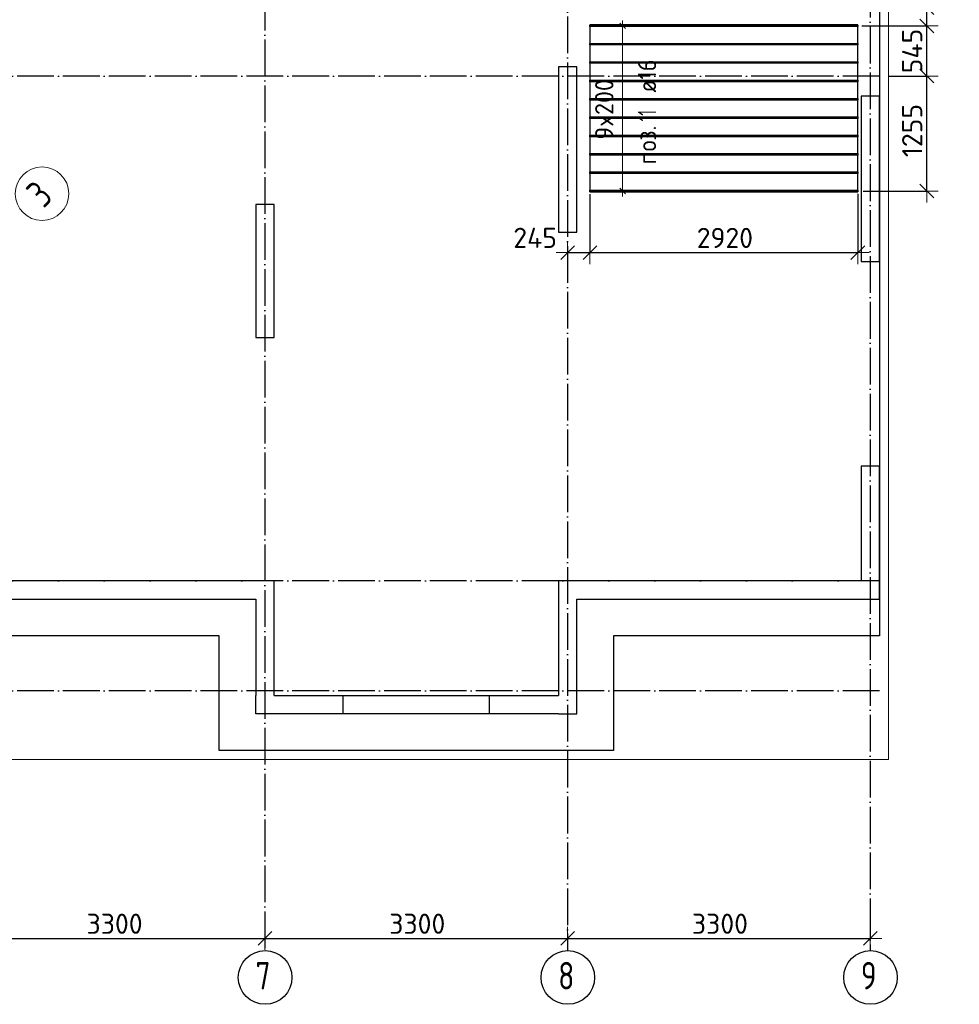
# Model space of a CAD drawing. Header units: millimetres. Extents: x -3483 to 105345, y -283423 to 72284.
# Tile 14 of 155: x 55776 to 66021, y -213417 to -202686. Entities that reach past the tile are written whole.
import ezdxf

# ---------------------------------------------------------------- set-up
doc = ezdxf.new("R2010")
doc.units = ezdxf.units.MM
doc.header["$PDMODE"] = 65
for name, pattern in [('______11', [500, 400, -50, 0, -50]), ('______2', [270, 200, -70]), ('______5', [1100, 800, -100, 100, -100])]:
    doc.linetypes.add(name, pattern=pattern)
for name, color, linetype, lineweight in [('Standard', 7, 'Continuous', 25), ('Колонна (1)', 7, 'Continuous', 35), ('Колонна (2)', 7, 'Continuous', 35), ('Размерная линия_ общее', 7, 'Continuous', 13), ('Стена_ общее', 7, 'Continuous', 35), ('Фундамент_ общее', 7, 'Continuous', 35)]:
    doc.layers.add(name, color=color, linetype=linetype, lineweight=lineweight)
doc.layers.add('Арм.стержн.Доп. Арм верхн.зоны Х', color=7, linetype='Continuous', lineweight=35, true_color=0x8c8cff)
doc.layers.add('Осевая линия_ общее', color=7, linetype='______5', lineweight=13, true_color=0xa0a0a0)
doc.styles.add('ISOCPEUR', font='ISOCPEUR')
doc.dimstyles.new('DIMSTYLE_4', dxfattribs={"dimtxt": 220, "dimasz": 250, "dimexe": 0, "dimexo": 0, "dimgap": 110, "dimtad": 2, "dimdec": 0, "dimrnd": 5, "dimzin": 12, "dimdsep": 46, "dimtxsty": 'ISOCPEUR', "dimblk1": 'ALL_ML_STRICH', "dimblk2": 'ALL_ML_STRICH', "dimsah": 1, "dimcen": 0, "dimclrd": 7, "dimclre": 256, "dimclrt": 7, "dimadec": 0, "dimazin": 0, "dimtfac": 1, "dimtdec": 0, "dimtix": 1, "dimtmove": 2, "dimatfit": 3, "dimfxl": 0, "dimtzin": 0, "dimlwd": 0, "dimlwe": -3, "dimarcsym": 0})
doc.dimstyles.new('DIMSTYLE_5', dxfattribs={"dimtxt": 220, "dimasz": 250, "dimexe": 0, "dimexo": 0, "dimgap": 110, "dimtad": 2, "dimdec": 0, "dimrnd": 5, "dimzin": 12, "dimdsep": 46, "dimtxsty": 'ISOCPEUR', "dimblk1": 'ALL_ML_STRICH', "dimblk2": 'ALL_ML_STRICH', "dimsah": 1, "dimcen": 0, "dimclrd": 7, "dimclre": 256, "dimclrt": 7, "dimadec": 0, "dimazin": 0, "dimtfac": 1, "dimtdec": 0, "dimtix": 1, "dimtmove": 2, "dimatfit": 3, "dimfxl": 0, "dimtvp": 1.2, "dimtzin": 0, "dimlwd": 0, "dimlwe": -3, "dimarcsym": 0})
doc.dimstyles.new('DIMSTYLE_9', dxfattribs={"dimtxt": 220, "dimasz": 250, "dimexe": 0, "dimexo": 0, "dimgap": 110, "dimtad": 0, "dimdec": 0, "dimrnd": 5, "dimzin": 12, "dimdsep": 46, "dimtxsty": 'ISOCPEUR', "dimblk1": 'ALL_ML_STRICH', "dimblk2": 'ALL_ML_STRICH', "dimsah": 1, "dimcen": 0, "dimclrd": 7, "dimclre": 256, "dimclrt": 7, "dimadec": 0, "dimazin": 0, "dimtfac": 1, "dimtdec": 0, "dimtix": 1, "dimtmove": 2, "dimatfit": 3, "dimfxl": 0, "dimtvp": 1.2, "dimtzin": 0, "dimlwd": 0, "dimlwe": -3, "dimarcsym": 0})

# ---------------------------------------------------------------- blocks, each defined once
blk = doc.blocks.new('ALL_ML_STRICH')
at = {"color": 0, "linetype": 'ByBlock', "lineweight": -2}
for p, q in [((0, -0.5), (0, 0.5)), ((-1, 0), (0.5, 0)), ((-0.3, -0.3), (0.3, 0.3))]:
    blk.add_line(p, q, dxfattribs=at)
blk = doc.blocks.new('*D127')
at = {"layer": 'DEFPOINTS', "color": 7, "linetype": 'Continuous', "lineweight": 13, "transparency": 33554687}
for p in [(55150, -212560), (55150, -212699), (58450, -212641)]:
    blk.add_point(p, dxfattribs=at)
at = {"layer": 'Размерная линия_ общее', "color": 253, "linetype": 'Continuous', "lineweight": -2, "true_color": 0xa0a0a0, "transparency": 33554687}
for p, q in [((55150, -212660), (55150, -212699)), ((58450, -212699), (58450, -212699))]:
    blk.add_line(p, q, dxfattribs=at)
at = {"layer": 'Размерная линия_ общее', "color": 7, "linetype": 'Continuous', "lineweight": -2, "transparency": 33554687}
blk.add_line((55150, -212699), (58450, -212699), dxfattribs=at)
at = {"layer": 'Размерная линия_ общее', "color": 7, "linetype": 'Continuous', "lineweight": 13, "transparency": 33554687, "xscale": 250, "yscale": 250, "zscale": 250, "rotation": 180}
blk.add_blockref('ALL_ML_STRICH', (55150, -212699), dxfattribs=at)
at = {"layer": 'Размерная линия_ общее', "color": 7, "linetype": 'Continuous', "lineweight": 13, "transparency": 33554687, "xscale": 250, "yscale": 250, "zscale": 250}
blk.add_blockref('ALL_ML_STRICH', (58450, -212699), dxfattribs=at)
at = {"layer": 'Размерная линия_ общее', "color": 7, "linetype": 'Continuous', "lineweight": 13, "transparency": 33554687, "insert": (56811, -212539), "char_height": 220, "width": 880, "attachment_point": 5, "style": 'ISOCPEUR'}
blk.add_mtext('\\A1;{3300}', dxfattribs=at)
blk = doc.blocks.new('*D128')
at = {"layer": 'DEFPOINTS', "color": 7, "linetype": 'Continuous', "lineweight": 13, "transparency": 33554687}
for p in [(61750, -212546), (58450, -212641), (58450, -212699)]:
    blk.add_point(p, dxfattribs=at)
at = {"layer": 'Размерная линия_ общее', "color": 253, "linetype": 'Continuous', "lineweight": -2, "true_color": 0xa0a0a0, "transparency": 33554687}
for p, q in [((58450, -212699), (58450, -212699)), ((61750, -212646), (61750, -212699))]:
    blk.add_line(p, q, dxfattribs=at)
at = {"layer": 'Размерная линия_ общее', "color": 7, "linetype": 'Continuous', "lineweight": -2, "transparency": 33554687}
blk.add_line((58450, -212699), (61750, -212699), dxfattribs=at)
at = {"layer": 'Размерная линия_ общее', "color": 7, "linetype": 'Continuous', "lineweight": 13, "transparency": 33554687, "xscale": 250, "yscale": 250, "zscale": 250, "rotation": 180}
blk.add_blockref('ALL_ML_STRICH', (58450, -212699), dxfattribs=at)
at = {"layer": 'Размерная линия_ общее', "color": 7, "linetype": 'Continuous', "lineweight": 13, "transparency": 33554687, "xscale": 250, "yscale": 250, "zscale": 250}
blk.add_blockref('ALL_ML_STRICH', (61750, -212699), dxfattribs=at)
at = {"layer": 'Размерная линия_ общее', "color": 7, "linetype": 'Continuous', "lineweight": 13, "transparency": 33554687, "insert": (60111, -212539), "char_height": 220, "width": 880, "attachment_point": 5, "style": 'ISOCPEUR'}
blk.add_mtext('\\A1;{3300}', dxfattribs=at)
blk = doc.blocks.new('*D129')
at = {"layer": 'DEFPOINTS', "color": 7, "linetype": 'Continuous', "lineweight": 13, "transparency": 33554687}
for p in [(61750, -212546), (65050, -212546), (61750, -212699)]:
    blk.add_point(p, dxfattribs=at)
at = {"layer": 'Размерная линия_ общее', "color": 253, "linetype": 'Continuous', "lineweight": -2, "true_color": 0xa0a0a0, "transparency": 33554687}
for p, q in [((61750, -212646), (61750, -212699)), ((65050, -212646), (65050, -212699))]:
    blk.add_line(p, q, dxfattribs=at)
at = {"layer": 'Размерная линия_ общее', "color": 7, "linetype": 'Continuous', "lineweight": -2, "transparency": 33554687}
blk.add_line((61750, -212699), (65050, -212699), dxfattribs=at)
at = {"layer": 'Размерная линия_ общее', "color": 7, "linetype": 'Continuous', "lineweight": 13, "transparency": 33554687, "xscale": 250, "yscale": 250, "zscale": 250, "rotation": 180}
blk.add_blockref('ALL_ML_STRICH', (61750, -212699), dxfattribs=at)
at = {"layer": 'Размерная линия_ общее', "color": 7, "linetype": 'Continuous', "lineweight": 13, "transparency": 33554687, "xscale": 250, "yscale": 250, "zscale": 250}
blk.add_blockref('ALL_ML_STRICH', (65050, -212699), dxfattribs=at)
at = {"layer": 'Размерная линия_ общее', "color": 7, "linetype": 'Continuous', "lineweight": 13, "transparency": 33554687, "insert": (63411, -212539), "char_height": 220, "width": 880, "attachment_point": 5, "style": 'ISOCPEUR'}
blk.add_mtext('\\A1;{3300}', dxfattribs=at)
blk = doc.blocks.new('СЛОЖНЫЙ_ОБЪЕКТ_5')
at = {"layer": 'Колонна (1)', "color": 9, "lineweight": -3, "true_color": 0xc7c7c7, "transparency": 33554687}
for p, q in [((61650, -203200), (61650, -205000)), ((61850, -203200), (61650, -203200)), ((61850, -205000), (61850, -203200)), ((64950, -203520), (64950, -205320)), ((65150, -203520), (64950, -203520)), ((65150, -205320), (65150, -203520)), ((61650, -205000), (61850, -205000)), ((64950, -205320), (65150, -205320))]:
    blk.add_line(p, q, dxfattribs=at)
at = {"layer": 'Колонна (2)', "color": 9, "lineweight": -3, "true_color": 0xc7c7c7, "transparency": 33554687}
for p, q in [((58350, -204700), (58350, -206150)), ((58550, -204700), (58350, -204700)), ((58550, -206150), (58550, -204700)), ((58350, -206150), (58550, -206150))]:
    blk.add_line(p, q, dxfattribs=at)
at = {"layer": 'Стена_ общее', "color": 9, "linetype": 'Continuous', "lineweight": -3, "true_color": 0xc7c7c7, "transparency": 33554687}
for p, q in [((64950, -207550), (64950, -208800)), ((65150, -207550), (64950, -207550)), ((65150, -209000), (65150, -207550)), ((58350, -208800), (55250, -208800)), ((58550, -208800), (58350, -208800)), ((58550, -210050), (58550, -208800)), ((61650, -208800), (61650, -209000)), ((64950, -208800), (61650, -208800)), ((52190, -209000), (58350, -209000)), ((58350, -209000), (58350, -210050)), ((61650, -209000), (61650, -210050)), ((61850, -210250), (61850, -209000)), ((61850, -209000), (64950, -209000)), ((64950, -209000), (65150, -209000)), ((58350, -210250), (58350, -210050)), ((58550, -210050), (61650, -210050)), ((61650, -210250), (58350, -210250)), ((61650, -210250), (61850, -210250))]:
    blk.add_line(p, q, dxfattribs=at)
at = {"layer": 'Стена_ общее', "color": 9, "linetype": '______2', "lineweight": -3, "true_color": 0xc7c7c7, "transparency": 33554687}
for p, q in [((59300, -210050), (59300, -210250)), ((60900, -210250), (60900, -210050))]:
    blk.add_line(p, q, dxfattribs=at)
blk = doc.blocks.new('*D521')
at = {"layer": 'DEFPOINTS', "color": 7, "linetype": 'Continuous', "lineweight": 13, "transparency": 33554687}
for p in [(65150, -203300), (64873, -204553), (65667, -204553)]:
    blk.add_point(p, dxfattribs=at)
at = {"layer": 'Размерная линия_ общее', "color": 253, "linetype": 'Continuous', "lineweight": -2, "true_color": 0xa0a0a0, "transparency": 33554687}
for p, q in [((65250, -203300), (65667, -203300)), ((64973, -204553), (65667, -204553))]:
    blk.add_line(p, q, dxfattribs=at)
at = {"layer": 'Размерная линия_ общее', "color": 7, "linetype": 'Continuous', "lineweight": -2, "transparency": 33554687}
blk.add_line((65667, -204553), (65667, -203300), dxfattribs=at)
at = {"layer": 'Размерная линия_ общее', "color": 7, "linetype": 'Continuous', "lineweight": 13, "transparency": 33554687, "xscale": 250, "yscale": 250, "zscale": 250}
for p, rotation in [((65667, -203300), 90), ((65667, -204553), 270)]:
    blk.add_blockref('ALL_ML_STRICH', p, dxfattribs=dict(at, rotation=rotation))
at = {"layer": 'Размерная линия_ общее', "color": 7, "linetype": 'Continuous', "lineweight": 13, "transparency": 33554687, "insert": (65507, -203894), "char_height": 220, "width": 880, "attachment_point": 5, "rotation": 90, "style": 'ISOCPEUR'}
blk.add_mtext('\\A1;{1255}', dxfattribs=at)
blk = doc.blocks.new('*D522')
at = {"layer": 'DEFPOINTS', "color": 7, "linetype": 'Continuous', "lineweight": 13, "transparency": 33554687}
for p in [(64859, -202753), (65150, -203300), (65667, -203300)]:
    blk.add_point(p, dxfattribs=at)
at = {"layer": 'Размерная линия_ общее', "color": 253, "linetype": 'Continuous', "lineweight": -2, "true_color": 0xa0a0a0, "transparency": 33554687}
for p, q in [((64959, -202753), (65667, -202753)), ((65250, -203300), (65667, -203300))]:
    blk.add_line(p, q, dxfattribs=at)
at = {"layer": 'Размерная линия_ общее', "color": 7, "linetype": 'Continuous', "lineweight": -2, "transparency": 33554687}
blk.add_line((65667, -203300), (65667, -202753), dxfattribs=at)
at = {"layer": 'Размерная линия_ общее', "color": 7, "linetype": 'Continuous', "lineweight": 13, "transparency": 33554687, "xscale": 250, "yscale": 250, "zscale": 250}
for p, rotation in [((65667, -202753), 90), ((65667, -203300), 270)]:
    blk.add_blockref('ALL_ML_STRICH', p, dxfattribs=dict(at, rotation=rotation))
at = {"layer": 'Размерная линия_ общее', "color": 7, "linetype": 'Continuous', "lineweight": 13, "transparency": 33554687, "insert": (65507, -203027), "char_height": 220, "width": 660, "attachment_point": 5, "rotation": 90, "style": 'ISOCPEUR'}
blk.add_mtext('\\A1;{545}', dxfattribs=at)
blk = doc.blocks.new('*D523')
at = {"layer": 'DEFPOINTS', "color": 7, "linetype": 'Continuous', "lineweight": 13, "transparency": 33554687}
for p in [(64859, -202553), (64859, -202753), (65667, -202753)]:
    blk.add_point(p, dxfattribs=at)
at = {"layer": 'Размерная линия_ общее', "color": 253, "linetype": 'Continuous', "lineweight": -2, "true_color": 0xa0a0a0, "transparency": 33554687}
for p, q in [((64959, -202553), (65667, -202553)), ((64959, -202753), (65667, -202753))]:
    blk.add_line(p, q, dxfattribs=at)
at = {"layer": 'Размерная линия_ общее', "color": 7, "linetype": 'Continuous', "lineweight": -2, "transparency": 33554687}
blk.add_line((65667, -202753), (65667, -202553), dxfattribs=at)
at = {"layer": 'Размерная линия_ общее', "color": 7, "linetype": 'Continuous', "lineweight": 13, "transparency": 33554687, "xscale": 250, "yscale": 250, "zscale": 250}
for p, rotation in [((65667, -202553), 90), ((65667, -202753), 270)]:
    blk.add_blockref('ALL_ML_STRICH', p, dxfattribs=dict(at, rotation=rotation))
at = {"layer": 'Размерная линия_ общее', "color": 7, "linetype": 'Continuous', "lineweight": 13, "transparency": 33554687, "insert": (65876, -202243), "char_height": 220, "width": 660, "attachment_point": 5, "rotation": 90, "style": 'ISOCPEUR'}
blk.add_mtext('\\A1;{200}', dxfattribs=at)
blk = doc.blocks.new('*D529')
at = {"layer": 'DEFPOINTS', "color": 7, "linetype": 'Continuous', "lineweight": 13, "transparency": 33554687}
for p in [(61994, -204487), (61750, -204920), (61750, -205224)]:
    blk.add_point(p, dxfattribs=at)
at = {"layer": 'Размерная линия_ общее', "color": 253, "linetype": 'Continuous', "lineweight": -2, "true_color": 0xa0a0a0, "transparency": 33554687}
for p, q in [((61994, -204587), (61994, -205224)), ((61750, -205224), (61750, -205224))]:
    blk.add_line(p, q, dxfattribs=at)
at = {"layer": 'Размерная линия_ общее', "color": 7, "linetype": 'Continuous', "lineweight": -2, "transparency": 33554687}
blk.add_line((61750, -205224), (61994, -205224), dxfattribs=at)
at = {"layer": 'Размерная линия_ общее', "color": 7, "linetype": 'Continuous', "lineweight": 13, "transparency": 33554687, "xscale": 250, "yscale": 250, "zscale": 250, "rotation": 180}
blk.add_blockref('ALL_ML_STRICH', (61750, -205224), dxfattribs=at)
at = {"layer": 'Размерная линия_ общее', "color": 7, "linetype": 'Continuous', "lineweight": 13, "transparency": 33554687, "xscale": 250, "yscale": 250, "zscale": 250}
blk.add_blockref('ALL_ML_STRICH', (61994, -205224), dxfattribs=at)
at = {"layer": 'Размерная линия_ общее', "color": 7, "linetype": 'Continuous', "lineweight": 13, "transparency": 33554687, "insert": (61396, -205063), "char_height": 220, "width": 660, "attachment_point": 5, "style": 'ISOCPEUR'}
blk.add_mtext('\\A1;{245}', dxfattribs=at)
blk = doc.blocks.new('*D530')
at = {"layer": 'DEFPOINTS', "color": 7, "linetype": 'Continuous', "lineweight": 13, "transparency": 33554687}
for p in [(61994, -204487), (64914, -204482), (61994, -205224)]:
    blk.add_point(p, dxfattribs=at)
at = {"layer": 'Размерная линия_ общее', "color": 253, "linetype": 'Continuous', "lineweight": -2, "true_color": 0xa0a0a0, "transparency": 33554687}
for p, q in [((61994, -204587), (61994, -205224)), ((64914, -204582), (64914, -205224))]:
    blk.add_line(p, q, dxfattribs=at)
at = {"layer": 'Размерная линия_ общее', "color": 7, "linetype": 'Continuous', "lineweight": -2, "transparency": 33554687}
blk.add_line((61994, -205224), (64914, -205224), dxfattribs=at)
at = {"layer": 'Размерная линия_ общее', "color": 7, "linetype": 'Continuous', "lineweight": 13, "transparency": 33554687, "xscale": 250, "yscale": 250, "zscale": 250, "rotation": 180}
blk.add_blockref('ALL_ML_STRICH', (61994, -205224), dxfattribs=at)
at = {"layer": 'Размерная линия_ общее', "color": 7, "linetype": 'Continuous', "lineweight": 13, "transparency": 33554687, "xscale": 250, "yscale": 250, "zscale": 250}
blk.add_blockref('ALL_ML_STRICH', (64914, -205224), dxfattribs=at)
at = {"layer": 'Размерная линия_ общее', "color": 7, "linetype": 'Continuous', "lineweight": 13, "transparency": 33554687, "insert": (63465, -205064), "char_height": 220, "width": 880, "attachment_point": 5, "style": 'ISOCPEUR'}
blk.add_mtext('\\A1;{2920}', dxfattribs=at)
blk = doc.blocks.new('СЛОЖНЫЙ_ОБЪЕКТ_7')
at = {"layer": 'Осевая линия_ общее', "color": 7, "linetype": 'Continuous', "lineweight": 13, "transparency": 33554687}
blk.add_circle((56020, -204582), 292, dxfattribs=at)
at = {"layer": 'Осевая линия_ общее', "color": 7, "linetype": 'Continuous', "lineweight": 13, "transparency": 33554687, "insert": (56038, -204749), "char_height": 300, "width": 326.41, "attachment_point": 7, "rotation": 45, "style": 'ISOCPEUR'}
blk.add_mtext('\\W0.78;3', dxfattribs=at)

msp = doc.modelspace()

# ---------------------------------------------------------------- linework, layer by layer
at = {"layer": 'Standard', "color": 7, "linetype": 'Continuous', "lineweight": 13, "transparency": 33554687}
msp.add_lwpolyline([(39250, -210750), (65250, -210750), (65250, -163310), (39250, -163310), (39250, -210750)], dxfattribs=at)
at = {"layer": 'Арм.стержн.Доп. Арм верхн.зоны Х', "color": 7, "linetype": 'Continuous', "lineweight": 13, "transparency": 33554687}
for p, q in [((62350, -202753), (62350, -202693)), ((62350, -204553), (62350, -202753)), ((62350, -204553), (62350, -204613))]:
    msp.add_line(p, q, dxfattribs=at)
at = {"layer": 'Арм.стержн.Доп. Арм верхн.зоны Х', "color": 253, "linetype": 'Continuous', "lineweight": -3, "true_color": 0xa0a0a0, "transparency": 33554687}
for p, q in [((62350, -202753), (62250, -202753)), ((62350, -202753), (62450, -202753)), ((62350, -204553), (62250, -204553)), ((62350, -204553), (62450, -204553))]:
    msp.add_line(p, q, dxfattribs=at)
at = {"layer": 'Арм.стержн.Доп. Арм верхн.зоны Х', "color": 7, "linetype": 'Continuous', "lineweight": 25, "transparency": 33554687}
for p, q in [((62380, -202783), (62320, -202723)), ((62380, -204583), (62320, -204523))]:
    msp.add_line(p, q, dxfattribs=at)
at = {"layer": 'Арм.стержн.Доп. Арм верхн.зоны Х', "color": 52, "linetype": 'Continuous', "lineweight": 25, "transparency": 33554687}
msp.add_lwpolyline([(64913.8, -202743), (61993.8, -202743), (61993.8, -204563), (64913.8, -204563), (64913.8, -202743)], dxfattribs=at)
at = {"layer": 'Арм.стержн.Доп. Арм верхн.зоны Х', "color": 41, "linetype": 'Continuous', "lineweight": 25, "transparency": 33554687}
for points in [[(61993.8, -202745), (64913.8, -202745), (64913.8, -202761), (61993.8, -202761), (61993.8, -202745)], [(61993.8, -202945), (64913.8, -202945), (64913.8, -202961), (61993.8, -202961), (61993.8, -202945)], [(61993.8, -203145), (64913.8, -203145), (64913.8, -203161), (61993.8, -203161), (61993.8, -203145)], [(61993.8, -203345), (64913.8, -203345), (64913.8, -203361), (61993.8, -203361), (61993.8, -203345)], [(61993.8, -203545), (64913.8, -203545), (64913.8, -203561), (61993.8, -203561), (61993.8, -203545)], [(61993.8, -203745), (64913.8, -203745), (64913.8, -203761), (61993.8, -203761), (61993.8, -203745)], [(61993.8, -203945), (64913.8, -203945), (64913.8, -203961), (61993.8, -203961), (61993.8, -203945)], [(61993.8, -204145), (64913.8, -204145), (64913.8, -204161), (61993.8, -204161), (61993.8, -204145)], [(61993.8, -204345), (64913.8, -204345), (64913.8, -204361), (61993.8, -204361), (61993.8, -204345)], [(61993.8, -204545), (64913.8, -204545), (64913.8, -204561), (61993.8, -204561), (61993.8, -204545)]]:
    msp.add_lwpolyline(points, dxfattribs=at)
at = {"layer": 'Осевая линия_ общее', "color": 253, "linetype": '______11', "lineweight": -3, "true_color": 0xa0a0a0, "transparency": 33554687}
for p, q in [((58450, -188400), (58450, -212827.9)), ((61750, -192150), (61750, -212827.9)), ((65050, -195260), (65050, -212827.9)), ((65150, -203300), (37142.2, -203300)), ((65150, -208800), (37142.2, -208800)), ((65150, -210000), (37142.2, -210000))]:
    msp.add_line(p, q, dxfattribs=at)
at = {"layer": 'Осевая линия_ общее', "color": 7, "linetype": 'Continuous', "lineweight": -3, "transparency": 33554687}
for centre in [(58452.4, -213124.6), (61752.4, -213124.6), (65052.4, -213124.6)]:
    msp.add_circle(centre, 292.4, dxfattribs=at)
at = {"layer": 'Фундамент_ общее', "color": 7, "lineweight": 25, "transparency": 33554687}
for p, q in [((65150, -195500), (65150, -209400)), ((57950, -209400), (52590, -209400)), ((57950, -210650), (57950, -209400)), ((62250, -209400), (62250, -210650)), ((65150, -209400), (62250, -209400)), ((62250, -210650), (57950, -210650))]:
    msp.add_line(p, q, dxfattribs=at)
at = {"layer": 'Фундамент_ общее', "color": 7, "linetype": 'Continuous', "lineweight": 25, "transparency": 33554687}
for p, q in [((65150, -195500), (65150, -209400)), ((57950, -209400), (52590, -209400)), ((57950, -210650), (57950, -209400)), ((62250, -209400), (62250, -210650)), ((65150, -209400), (62250, -209400)), ((62250, -210650), (57950, -210650))]:
    msp.add_line(p, q, dxfattribs=at)

# ---------------------------------------------------------------- block references
at = {"layer": 'Осевая линия_ общее', "color": 253, "linetype": '______11', "lineweight": -3, "true_color": 0xa0a0a0, "transparency": 33554687}
msp.add_blockref('СЛОЖНЫЙ_ОБЪЕКТ_7', (0, 0), dxfattribs=at)
at = {"layer": 'Стена_ общее', "color": 9, "linetype": 'Continuous', "lineweight": -3, "true_color": 0xc7c7c7, "transparency": 33554687}
msp.add_blockref('СЛОЖНЫЙ_ОБЪЕКТ_5', (0, 0), dxfattribs=at)

# ---------------------------------------------------------------- texts
at = {"layer": 'Арм.стержн.Доп. Арм верхн.зоны Х', "color": 7, "linetype": 'Continuous', "lineweight": 25, "transparency": 33554687, "char_height": 200, "attachment_point": 7, "rotation": 90, "style": 'ISOCPEUR'}
for s, insert, width in [('\\W0.89; ø16 ', (62715.7, -203593), 749.105), ('\\W0.62;11', (62715.7, -203793), 262.5), ('\\W0.92;поз.', (62715.7, -204263), 561.646)]:
    msp.add_mtext(s, dxfattribs=dict(at, insert=insert, width=width))
at = {"layer": 'Арм.стержн.Доп. Арм верхн.зоны Х', "color": 7, "linetype": 'Continuous', "lineweight": 13, "transparency": 33554687, "insert": (62250, -203993), "char_height": 200, "width": 793.963, "attachment_point": 7, "rotation": 90, "style": 'ISOCPEUR'}
msp.add_mtext('\\W0.95;9x200', dxfattribs=at)
at = {"layer": 'Осевая линия_ общее', "color": 7, "linetype": 'Continuous', "lineweight": -3, "transparency": 33554687, "char_height": 300, "width": 326.407, "attachment_point": 7, "style": 'ISOCPEUR'}
for s, insert in [('\\W0.78;7', (58347.4, -213255.1)), ('\\W0.78;8', (61647.4, -213255.1)), ('\\W0.78;9', (64947.4, -213255.1))]:
    msp.add_mtext(s, dxfattribs=dict(at, insert=insert))

# ---------------------------------------------------------------- dimensions: what is measured, and where the dimension line sits
at = {"layer": 'Размерная линия_ общее', "color": 7, "linetype": 'Continuous', "lineweight": 13, "transparency": 33554687}
for base, p1, p2, dimstyle, picture, middle in [((65667.3, -202553), (64958.9, -202753), (64958.9, -202553), 'DIMSTYLE_9', '*D523', (65876.4, -202243.5)), ((65667.3, -202753), (65250, -203300), (64958.9, -202753), 'DIMSTYLE_5', '*D522', (65507.3, -203026.5)), ((65667.3, -203300), (64973, -204553), (65250, -203300), 'DIMSTYLE_4', '*D521', (65507.3, -203893.5))]:
    dim = msp.add_linear_dim(base=base, p1=p1, p2=p2, angle=90, dimstyle=dimstyle, override={"dimpost": '<>', "dimclrd": 7, "dimclre": 253, "dimclrt": 7, "dimlwd": 0, "dimlwe": 65533}, dxfattribs=at)
    dim.commit()
    dim.dimension.update_dxf_attribs({"geometry": picture, "text_midpoint": middle, "dimtype": 160})
for base, p1, p2, dimstyle, picture, middle in [((61993.8, -205223.9), (61750, -205223.9), (61993.8, -204587.4), 'DIMSTYLE_5', '*D529', (61395.9, -205063.2)), ((64913.8, -205223.9), (61993.8, -204587.4), (64913.8, -204582.2), 'DIMSTYLE_4', '*D530', (63464.8, -205063.9)), ((58450, -212698.8), (55150, -212660), (58450, -212698.8), 'DIMSTYLE_4', '*D127', (56811, -212538.8)), ((61750, -212698.8), (58450, -212698.8), (61750, -212646.4), 'DIMSTYLE_4', '*D128', (60111, -212538.8)), ((65050, -212698.8), (61750, -212646.4), (65050, -212646.4), 'DIMSTYLE_4', '*D129', (63411, -212538.8))]:
    dim = msp.add_linear_dim(base=base, p1=p1, p2=p2, dimstyle=dimstyle, override={"dimpost": '<>', "dimclrd": 7, "dimclre": 253, "dimclrt": 7, "dimlwd": 0, "dimlwe": 65533}, dxfattribs=at)
    dim.commit()
    dim.dimension.update_dxf_attribs({"geometry": picture, "text_midpoint": middle, "dimtype": 160})

doc.saveas('drawing.dxf')
